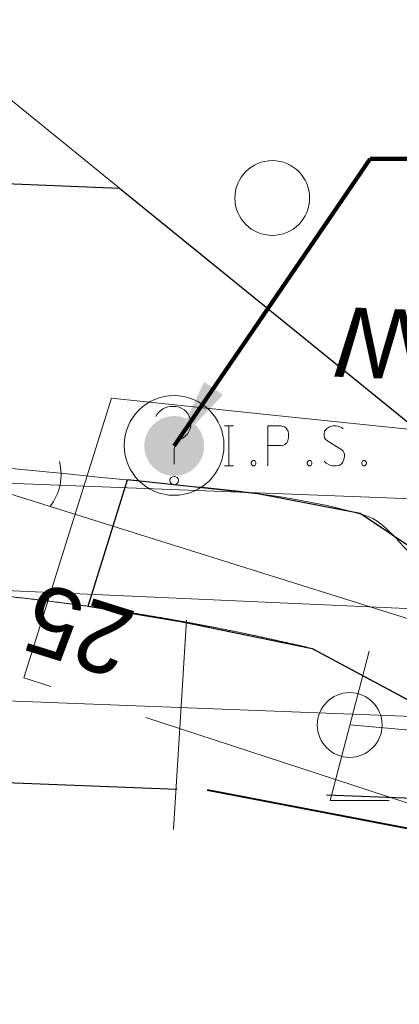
# Model space of a CAD drawing. Header units: feet. Extents: x 2433273 to 2447442, y 555003 to 575201.
# Tile 120 of 226: x 2445976 to 2446014, y 557950 to 558048. Entities that reach past the tile are written whole.
import ezdxf
from ezdxf.enums import TextEntityAlignment as Align

# ---------------------------------------------------------------- set-up
doc = ezdxf.new("R2010")
doc.units = ezdxf.units.FT
doc.header["$LTSCALE"] = 50
doc.header["$MEASUREMENT"] = 0
for name, pattern in [('cl20', [100, 5, -5, 80, -5, 5]), ('cl50', [100, 7.5, -7.5, 70, -7.5, 7.5]), ('constlimit', [0.85, 0.65, -0.1, -0.1]), ('DGN Style 3', [677.930942, 484.236387, -193.694555]), ('DGN Style 5', [338.965471, 145.270916, -193.694555]), ('esmtmppr', [5.45, 1, -0.225, -0.225, 4]), ('esmtshpr', [5.35, 1, -0.175, -0.175, 4]), ('rowex', [4.85, 0.8, -0.375, -0.375, 0.8, -0.3, 0.8, -0.3, 0.8, -0.3])]:
    doc.linetypes.add(name, pattern=pattern)
for name, color, linetype, lineweight in [('GE_P_CL_50', 7, 'cl50', 13), ('GE_X_Cells', 2, 'Continuous', 0), ('LT_X_Poles', 2, 'Continuous', 0), ('PV_P_EOP', 7, 'Continuous', 30), ('PV_X_Driveway', 7, 'DGN Style 5', 0), ('PV_X_EOP', 7, 'DGN Style 3', 0), ('RD_X_Misc_Items', 1, 'DGN Style 3', 13), ('RW_P_Const_Limits', 120, 'constlimit', 0), ('RW_P_Esmt_SH', 193, 'esmtshpr', 40), ('RW_P_Esmt_TMP', 193, 'esmtmppr', 40), ('RW_X_CL_20', 6, 'cl20', 0), ('RW_X_Fee_RW', 6, 'rowex', 30), ('RW_X_Text', 7, 'Continuous', 0), ('SV_P_Mon_Cells_Set', 7, 'Continuous', 0), ('SV_X_Text', 7, 'Continuous', 0), ('UT_X_Gas', 2, 'Continuous', 0), ('UT_X_Misc_Cells', 7, 'Continuous', 0), ('UT_X_Water', 133, 'Continuous', 0)]:
    doc.layers.add(name, color=color, linetype=linetype, lineweight=lineweight)
doc.styles.add('Slanted-Normal LS 0.50_0', font='font31.shx')
doc.styles.add('Style-font31', font='font31.shx')
doc.dimstyles.new('Dec-0  Slanted', dxfattribs={"dimscale": 50, "dimtxt": 0.14, "dimasz": 0.14, "dimexe": 0.07, "dimexo": 0.07, "dimgap": 0.07, "dimtad": 1, "dimdec": 0, "dimzin": 3, "dimdsep": 46, "dimtxsty": 'Slanted-Normal LS 0.50_0', "dimcen": 0.09, "dimclrd": 97, "dimclre": 97, "dimclrt": 7, "dimadec": 0, "dimazin": 3, "dimtfac": 1, "dimtdec": 0, "dimtofl": 0, "dimtmove": 1, "dimatfit": 1, "dimfxl": 1, "dimtzin": 3, "dimlwd": 0, "dimlwe": 0, "dimarcsym": 0})

# ---------------------------------------------------------------- blocks, each defined once
blk = doc.blocks.new('LPOLE_31')
at = {"layer": 'LT_X_Poles', "color": 2, "linetype": 'Continuous', "lineweight": 0, "flags": 128}
blk.add_lwpolyline([(0.0393, 0.1477), (-0.0394, -0.1516), (0.0788, -0.1516)], dxfattribs=at)
at = {"layer": 'LT_X_Poles', "color": 2, "linetype": 'Continuous', "lineweight": 0}
blk.add_circle((0, 0), 0.065, dxfattribs=at)
blk = doc.blocks.new('IPS_14')
at = {"layer": 'SV_P_Mon_Cells_Set', "linetype": 'Continuous', "lineweight": 0}
h = blk.add_hatch(color=2, dxfattribs=at)
edge = h.paths.add_edge_path()
edge.add_arc((0, 0), 0.06, 0, 360)
at = {"layer": 'SV_P_Mon_Cells_Set', "color": 2, "linetype": 'Continuous', "lineweight": 0, "flags": 128}
for points in [[(0.1009, 0.0401), (0.1186, 0.0401)], [(0.1098, -0.0399), (0.1098, 0.0401)], [(0.188, -0.0399), (0.188, 0.0401), (0.2145, 0.0401), (0.2172, 0.0394), (0.2211, 0.0382), (0.2228, 0.0369), (0.2244, 0.0357), (0.2266, 0.0325), (0.2283, 0.0294), (0.2294, 0.0243), (0.2294, 0.0168), (0.2288, 0.0143), (0.2277, 0.0105), (0.2255, 0.0061), (0.2233, 0.0042), (0.2217, 0.0029), (0.2189, 0.0017), (0.2145, 0.001), (0.188, 0.001)], [(0.3385, 0.0344), (0.3374, 0.0357), (0.3357, 0.0369), (0.3308, 0.0388), (0.3247, 0.0401), (0.3203, 0.0401), (0.3187, 0.0401), (0.3115, 0.0382), (0.3054, 0.0344), (0.3016, 0.0294), (0.3005, 0.0243), (0.3005, 0.0206), (0.3016, 0.0155), (0.306, 0.0111), (0.3363, -0.0078), (0.339, -0.0103), (0.3401, -0.0128), (0.3412, -0.0166), (0.3412, -0.0204), (0.3407, -0.0242), (0.3401, -0.0267), (0.339, -0.0298), (0.3379, -0.0324), (0.3368, -0.0342), (0.3352, -0.0361), (0.3335, -0.0374), (0.3313, -0.0387), (0.3297, -0.0393), (0.3247, -0.0399), (0.317, -0.0399), (0.312, -0.0387), (0.3049, -0.0342), (0.3005, -0.0305)], [(0.1577, -0.0292), (0.1605, -0.0292), (0.1621, -0.0305), (0.1638, -0.033), (0.1638, -0.0361), (0.1621, -0.0387), (0.1605, -0.0399), (0.1577, -0.0399), (0.1561, -0.0387), (0.1544, -0.0361), (0.1544, -0.033), (0.1561, -0.0305), (0.1577, -0.0292)], [(0.2702, -0.0292), (0.2729, -0.0292), (0.2746, -0.0305), (0.2762, -0.033), (0.2762, -0.0361), (0.2746, -0.0387), (0.2729, -0.0399), (0.2702, -0.0399), (0.2685, -0.0387), (0.2668, -0.0361), (0.2668, -0.033), (0.2685, -0.0305), (0.2702, -0.0292)], [(0.3793, -0.0292), (0.382, -0.0292), (0.3837, -0.0305), (0.3853, -0.033), (0.3853, -0.0361), (0.3837, -0.0387), (0.382, -0.0399), (0.3793, -0.0399), (0.3776, -0.0387), (0.376, -0.0361), (0.376, -0.033), (0.3776, -0.0305), (0.3793, -0.0292)], [(0.1009, -0.0399), (0.1186, -0.0399)]]:
    blk.add_lwpolyline(points, dxfattribs=at)
blk = doc.blocks.new('UOBJ_7')
at = {"layer": 'RD_X_Misc_Items', "color": 7, "linetype": 'Continuous', "lineweight": 0}
blk.add_line((0, -0.0377), (0, -0.014), dxfattribs=at)
for centre, radius in [((0, 0), 0.1), ((0, -0.0706), 0.00852)]:
    blk.add_circle(centre, radius, dxfattribs=at)
for centre, radius, start, end in [((-0.0032, 0.0406), 0.0377, 88.324, 152.5385), ((-0.0006, 0.0439), 0.0344, 291.9329, 92.4584), ((0.0293, -0.0119), 0.0294, 125.4618, 184.0829)]:
    blk.add_arc(centre, radius, start, end, dxfattribs=at)
blk = doc.blocks.new('PC_17')
at = {"layer": 'GE_X_Cells', "color": 2, "linetype": 'Continuous', "lineweight": 0}
blk.add_circle((0, 0), 0.075, dxfattribs=at)

msp = doc.modelspace()

# ---------------------------------------------------------------- linework, layer by layer
at = {"layer": 'GE_P_CL_50'}
msp.add_line((2446022.862, 557985.771), (2445970.838, 558002.068), dxfattribs=at)
at = {"layer": 'GE_P_CL_50', "linetype": 'Continuous'}
msp.add_line((2445985.126, 557997.592), (2445983.632, 557992.82), dxfattribs=at)
msp.add_arc((2445974.791, 558002.772), 5.125, 321.39668, 14.88982, dxfattribs=at)
at = {"layer": 'PV_P_EOP'}
for p, q in [((2445982.612, 557989.566), (2445986.582, 558002.238)), ((2445999.644, 558000.856), (2445986.582, 558002.238)), ((2446009.906, 557998.858), (2445999.644, 558000.856)), ((2446021.951, 557990.81), (2446009.906, 557998.858)), ((2445982.612, 557989.566), (2445991.9, 557988.055)), ((2445991.9, 557988.055), (2446005.069, 557985.336)), ((2446005.069, 557985.336), (2446023.438, 557975.479))]:
    msp.add_line(p, q, dxfattribs=at)
at = {"layer": 'PV_X_Driveway', "flags": 128}
msp.add_lwpolyline([(2445992.484, 557988.177), (2445991.183, 557967.184)], dxfattribs=at)
msp.add_lwpolyline([(2445992.484, 557988.177), (2445991.183, 557967.184)], dxfattribs=at)
at = {"layer": 'PV_X_EOP'}
msp.add_open_spline([(2446063.698, 557946.635), (2446065.813, 557949.54), (2446067.927, 557952.444), (2446070.042, 557955.349), (2446060.906, 557963.556), (2446051.771, 557971.762), (2446042.635, 557979.969), (2446033.977, 557984.507), (2446025.32, 557989.045), (2446016.662, 557993.583), (2446014.222, 557994.861), (2446012.893, 557997.975), (2446010.21, 557998.746), (2446003.773, 558000.596), (2445997.205, 558001.189), (2445990.629, 558001.838), (2445977.612, 558003.124), (2445964.594, 558004.409), (2445951.577, 558005.695), (2445933.79, 558007.386), (2445916.004, 558009.078), (2445898.217, 558010.769), (2445880.036, 558012.059), (2445861.854, 558013.348), (2445843.673, 558014.637), (2445836.022, 558014.816), (2445828.37, 558014.994), (2445820.719, 558015.172), (2445817.881, 558015.238), (2445815.176, 558016.233), (2445812.57, 558017.641), (2445809.783, 558019.146), (2445807.668, 558021.086), (2445805.347, 558023.186), (2445803.404, 558024.944), (2445800.413, 558026.404), (2445800.351, 558028.945), (2445800.085, 558039.825), (2445799.819, 558050.706), (2445799.553, 558061.586)], degree=3, knots=[0, 0, 0, 0, 0.125, 0.125, 0.125, 0.25, 0.25, 0.25, 0.325849, 0.325849, 0.325849, 0.347224, 0.347224, 0.347224, 0.398499, 0.398499, 0.398499, 0.5, 0.5, 0.5, 0.625, 0.625, 0.625, 0.75, 0.75, 0.75, 0.820991, 0.820991, 0.820991, 0.847318, 0.847318, 0.847318, 0.875474, 0.875474, 0.875474, 0.899046, 0.899046, 0.899046, 1, 1, 1, 1], dxfattribs=at)
msp.add_rational_spline([(2446023.438, 557975.479), (2446017.315, 557978.764), (2446011.192, 557982.05), (2446005.069, 557985.336), (2445987.29, 557989.555), (2445969.151, 557991.76), (2445950.879, 557991.922), (2445932.85, 557992.774), (2445914.822, 557993.626), (2445896.793, 557994.478), (2445879.12, 557995.232), (2445861.446, 557995.987), (2445843.773, 557996.742), (2445836.122, 557997.186), (2445828.471, 557997.631), (2445820.82, 557998.076), (2445820.855, 557996.462), (2445820.889, 557994.848), (2445820.924, 557993.234), (2445817.381, 557993.316), (2445813.838, 557993.398), (2445810.295, 557993.48), (2445808.865, 557993.514), (2445807.536, 557993.037), (2445806.301, 557991.913), (2445803.821, 557989.657), (2445802.523, 557987.057), (2445802.492, 557984.186), (2445802.387, 557974.387), (2445802.283, 557964.588), (2445802.178, 557954.79)], [1, 1, 1, 1, 0.99581841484, 0.99581841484, 1, 1, 1, 1, 1, 1, 1, 1, 1, 1, 1, 1, 1, 1, 1, 1, 1, 1, 1, 1, 1, 1, 1, 1, 1], degree=3, knots=[0, 0, 0, 0, 0.25, 0.25, 0.25, 0.5, 0.5, 0.5, 0.5625, 0.5625, 0.5625, 0.625, 0.625, 0.625, 0.6875, 0.6875, 0.6875, 0.75, 0.75, 0.75, 0.800211, 0.800211, 0.800211, 0.820474, 0.820474, 0.820474, 0.861163, 0.861163, 0.861163, 1, 1, 1, 1], dxfattribs=at)
at = {"layer": 'RW_P_Const_Limits'}
for p, q in [((2445976.175, 557982.398), (2445984.964, 558010.454)), ((2446000.794, 558008.779), (2445984.964, 558010.454)), ((2446027.207, 558006.041), (2446000.794, 558008.779)), ((2446019.289, 557968.316), (2445976.175, 557982.398))]:
    msp.add_line(p, q, dxfattribs=at)
at = {"layer": 'RW_P_Esmt_SH'}
msp.add_line((2446052.516, 558062.443), (2446010.672, 558011.265), dxfattribs=at)
at = {"layer": 'RW_P_Esmt_TMP'}
msp.add_line((2446022.554, 557965.768), (2445994.606, 557971.118), dxfattribs=at)
at = {"layer": 'RW_X_CL_20'}
for q in [(2446030.727, 557999.732), (2446024.574, 557999.972)]:
    msp.add_line((2445256.826, 558029.916), q, dxfattribs=at)
at = {"layer": 'RW_X_Fee_RW'}
for p, q in [((2445820.443, 558037.956), (2445985.753, 558031.509)), ((2445985.753, 558031.509), (2446063.395, 557968.435)), ((2445819.166, 557977.96), (2446063.395, 557968.435))]:
    msp.add_line(p, q, dxfattribs=at)
at = {"layer": 'RW_X_Text'}
msp.add_line((2445467.314, 558452.531), (2445985.753, 558031.509), dxfattribs=at)
at = {"layer": 'UT_X_Gas'}
msp.add_line((2445450.689, 557999.95), (2446053.498, 557977.076), dxfattribs=at)
at = {"layer": 'UT_X_Misc_Cells'}
msp.add_line((2446018.513, 557976.805), (2446008.849, 557977.667), dxfattribs=at)
at = {"layer": 'UT_X_Water'}
msp.add_line((2445778.916, 557999.827), (2446054.861, 557987.56), dxfattribs=at)

# ---------------------------------------------------------------- block references
at = {"layer": 'GE_X_Cells', "color": 2, "linetype": 'Continuous', "lineweight": 0, "xscale": 50, "yscale": 50, "zscale": 50}
msp.add_blockref('PC_17', (2446001.081, 558030.508), dxfattribs=at)
at = {"layer": 'LT_X_Poles', "color": 2, "linetype": 'Continuous', "lineweight": 0, "xscale": 50, "yscale": 50, "zscale": 50}
msp.add_blockref('LPOLE_31', (2446008.849, 557977.667), dxfattribs=at)
at = {"layer": 'RD_X_Misc_Items', "color": 7, "linetype": 'Continuous', "lineweight": 0, "xscale": 50, "yscale": 50, "zscale": 50}
msp.add_blockref('UOBJ_7', (2445991.241, 558005.7), dxfattribs=at)
at = {"layer": 'SV_P_Mon_Cells_Set', "color": 2, "linetype": 'Continuous', "lineweight": 0, "xscale": 50, "yscale": 50, "zscale": 50}
msp.add_blockref('IPS_14', (2445991.255, 558005.642), dxfattribs=at)

# ---------------------------------------------------------------- texts
at = {"layer": 'GE_P_CL_50', "linetype": 'Continuous', "style": 'Style-font31'}
msp.add_text('N 87%%d 45\' 59" W', height=7, rotation=177.76645, dxfattribs=at).set_placement((2446040.28, 558011.31), align=Align.TOP_CENTER)
msp.add_text('25', height=7, rotation=162.60652, dxfattribs=at).set_placement((2445982.7, 557990.492), align=Align.CENTER)

# ---------------------------------------------------------------- leaders
at = {"layer": 'SV_X_Text', "color": 97, "linetype": 'Continuous', "lineweight": 0, "annotation_type": 0, "has_hookline": 1, "hookline_direction": 0, "text_width": 120.056}
msp.add_leader([(2445991.255, 558005.642), (2446010.908, 558034.423), (2446017.908, 558034.423)], dimstyle='Dec-0  Slanted', override={"dimtad": 0, "dimclrd": 0, "dimlwd": 65534}, dxfattribs=at)

doc.saveas('drawing.dxf')
